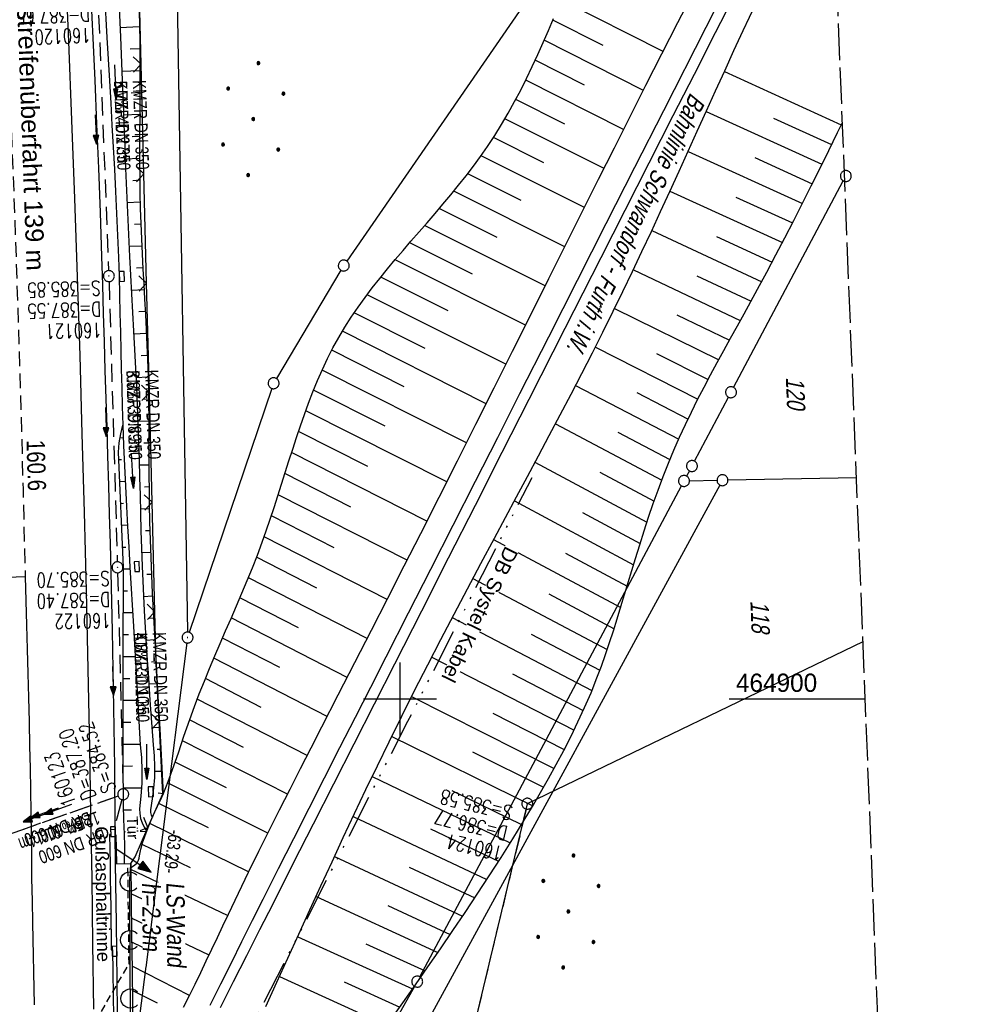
# Model space of a CAD drawing. Extents: x 511155 to 511479, y 464515 to 465450.
# Tile 25 of 41: x 511348 to 511479, y 464858 to 464993. Entities that reach past the tile are written whole.
import ezdxf

# ---------------------------------------------------------------- set-up
doc = ezdxf.new("R2010")
doc.units = 0
doc.header["$LTSCALE"] = 10
doc.header["$MEASUREMENT"] = 0
for name, pattern in [('ACAD_ISO14W100', [25.5, 12, -3, 0.5, -3, 0.5, -3, 0.5, -3]), ('AUSGEZOGEN', [0]), ('LT00', [0]), ('LT03', [0.5, 0.3, -0.2]), ('LT11', [0.3, 0.2, -0.1]), ('LT12', [0.4, 0.3, -0.1]), ('LT14', [0.6, 0.5, -0.1]), ('LT17', [0.15, 0.1, -0.05]), ('STRICHLINIE2', [0.375, 0.25, -0.125])]:
    doc.linetypes.add(name, pattern=pattern)
doc.layers.get('0').update_dxf_attribs({"linetype": 'LT00'})
for name, color, linetype in [('--EK_FBR', 1, 'LT00'), ('--EK_Halt-Pfeil', 4, 'LT00'), ('--EK_Haltung', 7, 'STRICHLINIE2'), ('--EK_Haltung-Text', 140, 'LT00'), ('--EK_Schacht-Text', 5, 'LT00'), ('--EL_DFK_AB_L', 21, 'LT00'), ('--EL_DFK_AB_P', 7, 'LT00'), ('--EL_Halt-Pfeil', 4, 'LT00'), ('--EL_Haltung', 182, 'STRICHLINIE2'), ('--EL_Haltung-Text', 182, 'LT00'), ('-ST-93-1', 250, 'LT00'), ('ABSTAND', 8, 'LT00'), ('ABWASSERLTG', 24, 'LT00'), ('DB-KABEL', 210, 'ACAD_ISO14W100'), ('DB-KABEL_TEXT', 210, 'LT00'), ('DFK_AB_L', 21, 'LT00'), ('DFK_AB_P', 7, 'LT00'), ('DFK_BES-NAME', 255, 'LT00'), ('DFK_FLUR_NR', 250, 'LT00'), ('DFK_GZPKT', 250, 'LT00'), ('DFK_KATASTER', 250, 'LT00'), ('DFK_NUTZUNG', 250, 'LT00'), ('DL', 182, 'LT12'), ('DL_PFEIL', 201, 'LT00'), ('DL_TEXT', 182, 'LT00'), ('LS-WAND_TEXT', 11, 'Continuous'), ('MITTELSTREIFEN-Ü_LINIE', 250, 'LT11'), ('MITTELSTREIFEN-Ü_TEXT', 250, 'LT03'), ('PFEIL', 140, 'AUSGEZOGEN'), ('RINNE_TEXT', 11, 'Continuous'), ('TOR_TEXT_B', 11, 'Continuous'), ('V103_AFBR_BAB', 250, 'LT00'), ('V103_BOESCH', 250, 'LT00'), ('V103_BOSCHUNG', 250, 'LT00'), ('V103_BR_KAPPE', 30, 'LT00'), ('V103_BR_WID', 30, 'LT17'), ('V103_GRABEN', 250, 'LT00'), ('V103_H_BORD', 8, 'LT00'), ('V103_KA_PRUF', 182, 'LT00'), ('V103_LAERM', 11, 'LT00'), ('V103_LD_MARK', 250, 'LT00'), ('V103_OK_GLEIS', 1, 'LT00'), ('V103_PARK_MS', 1, 'LT00'), ('V103_RASTER', 250, 'LT00'), ('V103_RINNE', 182, 'LT00'), ('V103_SINKK', 182, 'LT00'), ('V103_TOR', 10, 'LT00'), ('V103_ZAUN', 40, 'LT00')]:
    doc.layers.add(name, color=color, linetype=linetype)
doc.layers.add('-BLATT_103-RAND', color=7, linetype='LT14', plot=False)
doc.styles.add('Arial', font='ARIAL.TTF')
doc.styles.add('Beschrift', font='ARIAL.TTF')
doc.styles.add('Haltungsbeschriftung', font='ARIAL.TTF', dxfattribs={"width": 0.75})
doc.styles.add('schachtbeschriftung', font='romans.shx', dxfattribs={"width": 0.75, "height": 2})
doc.styles.get("Standard").update_dxf_attribs({"font": 'ARIAL.TTF'})

# ---------------------------------------------------------------- blocks, each defined once
blk = doc.blocks.new('SYMB7010')
at = {"color": 0, "linetype": 'ByBlock'}
for points in [[(-0.031408, 0.499213), (-0.093728, 0.49134), (-0.15457, 0.475719), (-0.212975, 0.452595), (-0.268021, 0.422333), (-0.31884, 0.385411), (-0.36463, 0.342411), (-0.40467, 0.29401), (-0.438329, 0.240973), (-0.465074, 0.184136), (-0.484486, 0.124395), (-0.496256, 0.062692), (-0.5002, 0)], [(-0.5002, 0), (-0.496256, -0.062692), (-0.484486, -0.124395), (-0.465075, -0.184136), (-0.438329, -0.240973), (-0.404671, -0.29401), (-0.36463, -0.342411), (-0.31884, -0.385411), (-0.268021, -0.422333), (-0.212975, -0.452595), (-0.154571, -0.475719), (-0.093728, -0.49134), (-0.031408, -0.499213), (0.031408, -0.499213)], [(0.5002, 0), (0.496256, 0.062692), (0.484485, 0.124395), (0.465074, 0.184136), (0.438329, 0.240973), (0.40467, 0.29401), (0.36463, 0.342411), (0.31884, 0.385411), (0.268021, 0.422333), (0.212975, 0.452595), (0.15457, 0.475719), (0.093728, 0.49134), (0.031408, 0.499213), (-0.031408, 0.499213)], [(0.031408, -0.499213), (0.093728, -0.491341), (0.15457, -0.475719), (0.212975, -0.452595), (0.268021, -0.422333), (0.31884, -0.385411), (0.36463, -0.342411), (0.404671, -0.294011), (0.438329, -0.240974), (0.465075, -0.184136), (0.484486, -0.124395), (0.496256, -0.062692), (0.500201, 0)]]:
    blk.add_lwpolyline(points, dxfattribs=at)
blk = doc.blocks.new('SYMB0003')
at = {"color": 0, "linetype": 'ByBlock'}
for p, q in [((-0.015712, 0), (0.010166, 0.012015)), ((0, -0.021257), (-0.015712, 0)), ((0.010166, 0.012015), (0, -0.021257))]:
    blk.add_line(p, q, dxfattribs=at)
for points in [[(-0.031395, 0.499013), (-0.093691, 0.491144), (-0.154509, 0.475528), (-0.21289, 0.452414), (-0.267913, 0.422164), (-0.318712, 0.385257), (-0.364484, 0.342274), (-0.404509, 0.293893), (-0.438154, 0.240877), (-0.464888, 0.184062), (-0.484292, 0.124345), (-0.496058, 0.062667), (-0.5, 0)], [(-0.5, 0), (-0.496058, -0.062667), (-0.484292, -0.124345), (-0.464888, -0.184062), (-0.438154, -0.240877), (-0.404509, -0.293893), (-0.364485, -0.342274), (-0.318712, -0.385257), (-0.267914, -0.422164), (-0.21289, -0.452414), (-0.154509, -0.475529), (-0.093691, -0.491144), (-0.031395, -0.499014), (0.031395, -0.499014)], [(0.5, 0), (0.496057, 0.062667), (0.484292, 0.124345), (0.464888, 0.184062), (0.438153, 0.240877), (0.404509, 0.293893), (0.364484, 0.342274), (0.318712, 0.385257), (0.267913, 0.422164), (0.21289, 0.452414), (0.154509, 0.475528), (0.093691, 0.491144), (0.031395, 0.499013), (-0.031395, 0.499013)], [(0.031395, -0.499014), (0.093691, -0.491144), (0.154509, -0.475529), (0.21289, -0.452414), (0.267914, -0.422164), (0.318712, -0.385257), (0.364485, -0.342274), (0.404509, -0.293893), (0.438154, -0.240877), (0.464889, -0.184062), (0.484292, -0.124345), (0.496058, -0.062667), (0.5, 0)]]:
    blk.add_lwpolyline(points, dxfattribs=at)
blk = doc.blocks.new('Ackerland7')
at = {"layer": 'DFK_NUTZUNG', "color": 0, "linetype": 'ByBlock'}
for p, q in [((-4, 3.93), (-4, 3.67)), ((-3.95, 3.63), (-3.95, 3.97)), ((-3.9, 3.99), (-3.9, 3.61)), ((-3.85, 3.6), (-3.85, 4)), ((-3.8, 3.99), (-3.8, 3.61)), ((-3.75, 3.63), (-3.75, 3.97)), ((-3.7, 3.93), (-3.7, 3.67)), ((-3.65, 3.8), (-3.65, 3.8)), ((3.7, 3.93), (3.7, 3.67)), ((3.75, 3.63), (3.75, 3.97)), ((3.8, 3.99), (3.8, 3.61)), ((3.85, 3.6), (3.85, 4)), ((3.9, 3.99), (3.9, 3.61)), ((3.95, 3.63), (3.95, 3.97)), ((4, 3.93), (4, 3.67)), ((4.05, 3.8), (4.05, 3.8)), ((-7.85, 0.13), (-7.85, -0.13)), ((-7.8, -0.17), (-7.8, 0.17)), ((-7.75, 0.19), (-7.75, -0.19)), ((-7.7, -0.2), (-7.7, 0.2)), ((-7.65, 0.19), (-7.65, -0.19)), ((-7.6, -0.17), (-7.6, 0.17)), ((-7.55, 0.13), (-7.55, -0.13)), ((-7.5, 0), (-7.5, 0)), ((-0.15, 0.13), (-0.15, -0.13)), ((-0.1, -0.17), (-0.1, 0.17)), ((-0.05, 0.19), (-0.05, -0.19)), ((0, -0.2), (0, 0.2)), ((0.05, 0.19), (0.05, -0.19)), ((0.1, -0.17), (0.1, 0.17)), ((0.15, 0.13), (0.15, -0.13)), ((0.2, 0), (0.2, 0)), ((7.55, 0.13), (7.55, -0.13)), ((7.6, -0.17), (7.6, 0.17)), ((7.65, 0.19), (7.65, -0.19)), ((7.7, -0.2), (7.7, 0.2)), ((7.75, 0.19), (7.75, -0.19)), ((7.8, -0.17), (7.8, 0.17)), ((7.85, 0.13), (7.85, -0.13)), ((7.9, 0), (7.9, 0)), ((-4, -3.67), (-4, -3.93)), ((-3.95, -3.97), (-3.95, -3.63)), ((-3.9, -3.61), (-3.9, -3.99)), ((-3.85, -4), (-3.85, -3.6)), ((-3.8, -3.61), (-3.8, -3.99)), ((-3.75, -3.97), (-3.75, -3.63)), ((-3.7, -3.67), (-3.7, -3.93)), ((-3.65, -3.8), (-3.65, -3.8)), ((3.7, -3.67), (3.7, -3.93)), ((3.75, -3.97), (3.75, -3.63)), ((3.8, -3.61), (3.8, -3.99)), ((3.85, -4), (3.85, -3.6)), ((3.9, -3.61), (3.9, -3.99)), ((3.95, -3.97), (3.95, -3.63)), ((4, -3.67), (4, -3.93)), ((4.05, -3.8), (4.05, -3.8))]:
    blk.add_line(p, q, dxfattribs=at)
for points in [[(-3.65, 3.8), (-3.67, 3.89), (-3.73, 3.96), (-3.81, 3.99), (-3.89, 3.99), (-3.97, 3.96), (-4.03, 3.89), (-4.05, 3.8), (-4.03, 3.71), (-3.97, 3.64), (-3.89, 3.6), (-3.81, 3.6), (-3.73, 3.64), (-3.67, 3.71), (-3.65, 3.8)], [(4.05, 3.8), (4.03, 3.89), (3.97, 3.96), (3.89, 3.99), (3.81, 3.99), (3.73, 3.96), (3.67, 3.89), (3.65, 3.8), (3.67, 3.71), (3.73, 3.64), (3.81, 3.61), (3.89, 3.61), (3.97, 3.64), (4.03, 3.71), (4.05, 3.8)], [(-7.5, 0), (-7.52, 0.09), (-7.58, 0.16), (-7.66, 0.19), (-7.74, 0.19), (-7.82, 0.16), (-7.88, 0.09), (-7.9, 0)], [(0.2, 0), (0.18, 0.09), (0.12, 0.16), (0.04, 0.19), (-0.04, 0.19), (-0.12, 0.16), (-0.18, 0.09), (-0.2, 0)], [(-0.2, 0), (-0.18, -0.09), (-0.12, -0.16), (-0.04, -0.19), (0.04, -0.19), (0.12, -0.16), (0.18, -0.09), (0.2, 0)], [(7.9, 0), (7.88, 0.09), (7.82, 0.16), (7.74, 0.19), (7.66, 0.19), (7.58, 0.16), (7.52, 0.09), (7.5, 0)], [(7.5, 0), (7.52, -0.09), (7.58, -0.16), (7.66, -0.19), (7.74, -0.19), (7.82, -0.16), (7.88, -0.09), (7.9, 0)], [(-7.9, 0), (-7.88, -0.09), (-7.82, -0.16), (-7.74, -0.19), (-7.66, -0.19), (-7.58, -0.16), (-7.52, -0.09), (-7.5, 0)], [(-3.65, -3.8), (-3.67, -3.71), (-3.73, -3.64), (-3.81, -3.61), (-3.89, -3.61), (-3.97, -3.64), (-4.03, -3.71), (-4.05, -3.8), (-4.03, -3.89), (-3.97, -3.96), (-3.89, -3.99), (-3.81, -3.99), (-3.73, -3.96), (-3.67, -3.89), (-3.65, -3.8)], [(4.05, -3.8), (4.03, -3.71), (3.97, -3.64), (3.89, -3.61), (3.81, -3.61), (3.73, -3.64), (3.67, -3.71), (3.65, -3.8), (3.67, -3.89), (3.73, -3.96), (3.81, -3.99), (3.89, -3.99), (3.97, -3.96), (4.03, -3.89), (4.05, -3.8)]]:
    blk.add_lwpolyline(points, dxfattribs=at)
blk = doc.blocks.new('Pfreil3')
at = {"layer": 'PFEIL'}
blk.add_hatch(color=256, dxfattribs=at).paths.add_polyline_path([(-1.55, 0.27), (-1.55, -0.27), (0, 0)])
for p, q in [((-1.55, 0), (-4.83, 0)), ((-1.55, -0.27), (-1.55, 0.27)), ((-1.55, 0.27), (0, 0)), ((0, 0), (-1.55, -0.27))]:
    blk.add_line(p, q, dxfattribs=at)
blk = doc.blocks.new('SYMB0070')
at = {"color": 0, "linetype": 'ByBlock'}
for p, q in [((-0.5, 0), (0.2, 0)), ((0.5, 0), (0.2, 0.1)), ((0.2, 0.1), (0.2, 0)), ((0.468, 0), (0.21, 0.086)), ((0.21, 0.086), (0.21, -0.086)), ((0.21, -0.086), (0.468, 0)), ((0.22, -0.072), (0.437, 0)), ((0.23, -0.058), (0.405, 0)), ((0.24, -0.045), (0.374, 0)), ((0.342, 0), (0.25, 0.031)), ((0.25, 0.031), (0.25, -0.031)), ((0.25, -0.031), (0.342, 0)), ((0.26, -0.017), (0.31, 0)), ((0.27, -0.003), (0.279, 0))]:
    blk.add_line(p, q, dxfattribs=at)
for points in [[(0.2, 0), (0.2, -0.1), (0.5, 0)], [(0.437, 0), (0.22, 0.072), (0.22, -0.072)], [(0.405, 0), (0.23, 0.058), (0.23, -0.058)], [(0.374, 0), (0.24, 0.045), (0.24, -0.045)], [(0.31, 0), (0.26, 0.017), (0.26, -0.017)], [(0.279, 0), (0.27, 0.003), (0.27, -0.003)]]:
    blk.add_lwpolyline(points, dxfattribs=at)
blk = doc.blocks.new('SYMB0011')
at = {"color": 0, "linetype": 'ByBlock'}
for p, q in [((0.5, 0), (-0.5, 0)), ((0, 0.5), (0, -0.5))]:
    blk.add_line(p, q, dxfattribs=at)
blk = doc.blocks.new('SYMB7122')
at = {"color": 0, "linetype": 'ByBlock'}
for points in [[(-0.109975, -0.002365), (-0.106745, 0.026562), (-0.096041, 0.053629), (-0.078613, 0.076941), (-0.055681, 0.094866), (-0.028851, 0.106149), (0, 0.11)], [(0, 0.11), (0.028851, 0.106149), (0.055681, 0.094866), (0.078613, 0.076941), (0.096041, 0.053629), (0.106745, 0.026562), (0.109975, -0.002365)], [(-0.075234, -0.080249), (-0.093647, -0.057708), (-0.105504, -0.031126), (-0.109975, -0.002365)], [(0.109975, -0.002365), (0.105504, -0.031126), (0.093647, -0.057708), (0.075234, -0.080249)]]:
    blk.add_lwpolyline(points, dxfattribs=at)
blk = doc.blocks.new('SYMB0024')
at = {"color": 0, "linetype": 'ByBlock'}
for p, q in [((-0.5, 0.5), (0, 0)), ((0, 0), (0.5, 0.5))]:
    blk.add_line(p, q, dxfattribs=at)
blk = doc.blocks.new('SYMB0652')
at = {"color": 0, "linetype": 'ByBlock'}
blk.add_lwpolyline([(-0.15, -0.075), (0.15, -0.075), (0.15, 0.075), (-0.15, 0.075), (-0.15, -0.075)], dxfattribs=at)

msp = doc.modelspace()

# ---------------------------------------------------------------- linework, layer by layer
at = {"layer": '--EK_FBR'}
for points in [[(511357.75, 464994.31), (511357.97, 464989.56), (511358.18, 464984.8), (511358.44, 464978.76), (511358.68, 464972.72), (511358.91, 464966.67), (511359.12, 464960.63), (511359.24, 464956.73), (511359.36, 464952.83), (511359.48, 464948.93), (511359.59, 464945.03), (511359.7, 464941.13), (511359.82, 464937.24), (511359.93, 464933.26), (511360.05, 464929.28), (511360.17, 464925.3), (511360.28, 464921.31), (511360.39, 464917.33), (511360.58, 464909.38), (511360.73, 464901.42), (511360.84, 464893.47), (511360.88, 464890.63), (511360.9, 464887.8), (511360.93, 464884.97), (511360.96, 464882.14)], [(511344.74, 464916.55), (511346.11, 464916.66), (511347.44, 464916.75), (511348.67, 464916.78)], [(511348.67, 464916.78), (511348.76, 464913.46), (511348.85, 464910.15), (511348.95, 464906.84), (511349.03, 464903.52), (511349.12, 464900.21), (511349.2, 464896.9), (511349.27, 464893.58), (511349.32, 464890.56), (511349.37, 464887.53), (511349.41, 464884.5), (511349.46, 464881.48), (511349.5, 464878.45), (511349.54, 464875.43), (511349.6, 464872.4), (511349.65, 464869.38), (511349.7, 464867.13), (511349.75, 464864.88), (511349.8, 464862.63), (511349.84, 464860.38), (511349.88, 464858.13)]]:
    msp.add_lwpolyline(points, dxfattribs=at)
at = {"layer": '--EK_Haltung'}
for p, q in [((511358.57, 464997.42), (511360.09, 464958.69)), ((511360.14, 464957.19), (511361.28, 464918.81)), ((511361.32, 464917.31), (511362.07, 464887.72)), ((511361.38, 464886.72), (511333.42, 464876.91)), ((511361.89, 464886.25), (511360.88, 464882.52)), ((511417.27, 464884.95), (511372.54, 464697.95))]:
    msp.add_line(p, q, dxfattribs=at)
at = {"layer": '--EL_DFK_AB_L'}
msp.add_line((511367.59, 465110.94), (511370.89, 464909.19), dxfattribs=at)
at = {"layer": '--EL_Haltung'}
for p, q in [((511358.57, 464997.42), (511360.09, 464958.69)), ((511360.14, 464957.19), (511361.28, 464918.81)), ((511361.32, 464917.31), (511362.07, 464887.72)), ((511361.38, 464886.72), (511333.42, 464876.91)), ((511361.89, 464886.25), (511360.88, 464882.52)), ((511417.27, 464884.95), (511372.54, 464697.95))]:
    msp.add_line(p, q, dxfattribs=at)
at = {"layer": '-BLATT_103-RAND'}
msp.add_lwpolyline([(511155.19, 465438.82), (511191.77, 464514.55), (511478.54, 464525.89), (511441.97, 465450.17), (511155.19, 465438.82)], dxfattribs=at)
at = {"layer": 'ABWASSERLTG'}
msp.add_lwpolyline([(511463.43, 464907.86), (511417.44, 464885.68), (511372.37, 464697.22), (511317.89, 464685.92)], dxfattribs=at)
at = {"layer": 'DB-KABEL', "ltscale": 0.05, "flags": 128}
msp.add_lwpolyline([(511215.44, 464627.29), (511237.71, 464647.58), (511246.63, 464656.2), (511261.7, 464672.62), (511279.43, 464692.2), (511296.83, 464715.93, 5.381037), (511297.85, 464717.3), (511314.26, 464738.98), (511310.88, 464740.7), (511312.3, 464742.97), (511314.26, 464745.55), (511317.52, 464743.65), (511326.02, 464759.04), (511336.17, 464775.94), (511343.93, 464788.93), (511364.63, 464825.71), (511380.17, 464856.09), (511401.08, 464896.97), (511418.1, 464930.38)], format="xyb", dxfattribs=at)
at = {"layer": 'DFK_AB_L'}
for p, q in [((511367.59, 465110.94), (511370.89, 464909.19)), ((511370.81, 464907.7), (511363.04, 464846.39))]:
    msp.add_line(p, q, dxfattribs=at)
at = {"layer": 'DFK_KATASTER'}
for p, q in [((511422.06, 465002.52), (511392.73, 464960.01)), ((511445.7, 464942.7), (511460.73, 464970.99)), ((511391.92, 464958.75), (511383.07, 464943.91)), ((511382.45, 464942.56), (511371.14, 464909.15)), ((511440.35, 464932.59), (511445, 464941.38)), ((511439.65, 464931.27), (511439.26, 464930.55)), ((511462.54, 464930.33), (511444.93, 464930)), ((511402.71, 464861.97), (511438.56, 464929.23)), ((511443.82, 464929.33), (511404.13, 464856.54)), ((511439.66, 464929.9), (511443.43, 464929.98)), ((511401.99, 464860.66), (511377.41, 464817.1))]:
    msp.add_line(p, q, dxfattribs=at)
at = {"layer": 'DL'}
for p, q in [((511361.38, 464886.72), (511333.42, 464876.91)), ((511361.89, 464886.25), (511360.88, 464882.52))]:
    msp.add_line(p, q, dxfattribs=at)
at = {"layer": 'MITTELSTREIFEN-Ü_LINIE', "flags": 128}
msp.add_lwpolyline([(511342.93, 465055.49), (511343.22, 465049.81), (511343.52, 465044.14), (511343.82, 465038.46), (511344.12, 465032.79), (511344.34, 465028.77), (511344.56, 465024.75), (511344.78, 465020.73), (511345, 465016.71), (511345.21, 465012.69), (511345.42, 465008.67), (511345.65, 465003.85), (511345.88, 464999.03), (511346.09, 464994.21), (511346.29, 464989.38), (511346.49, 464984.56), (511346.73, 464978.58), (511346.97, 464972.6), (511347.19, 464966.61), (511347.4, 464960.63), (511347.8, 464948.67), (511348.15, 464936.71), (511348.25, 464932.72), (511348.36, 464928.73), (511348.46, 464924.75), (511348.56, 464920.76), (511348.67, 464916.78)], dxfattribs=at)
at = {"layer": 'V103_AFBR_BAB'}
for points in [[(511357.75, 464994.31), (511357.97, 464989.56), (511358.18, 464984.8), (511358.44, 464978.76), (511358.68, 464972.72), (511358.91, 464966.67), (511359.12, 464960.63), (511359.24, 464956.73), (511359.36, 464952.83), (511359.48, 464948.93), (511359.59, 464945.03), (511359.7, 464941.13), (511359.82, 464937.24), (511359.93, 464933.26), (511360.05, 464929.28), (511360.17, 464925.3), (511360.28, 464921.31), (511360.39, 464917.33), (511360.58, 464909.38), (511360.73, 464901.42), (511360.84, 464893.47), (511360.88, 464890.63), (511360.9, 464887.8), (511360.93, 464884.97), (511360.96, 464882.14)], [(511348.67, 464916.78), (511348.76, 464913.46), (511348.85, 464910.15), (511348.95, 464906.84), (511349.03, 464903.52), (511349.12, 464900.21), (511349.2, 464896.9), (511349.27, 464893.58), (511349.32, 464890.56), (511349.37, 464887.53), (511349.41, 464884.5), (511349.46, 464881.48), (511349.5, 464878.45), (511349.54, 464875.43), (511349.6, 464872.4), (511349.65, 464869.38), (511349.7, 464867.13), (511349.75, 464864.88), (511349.8, 464862.63), (511349.84, 464860.38), (511349.88, 464858.13)]]:
    msp.add_lwpolyline(points, dxfattribs=at)
at = {"layer": 'V103_BOESCH'}
for points in [[(511370.36, 464857.81), (511371.15, 464859.39), (511371.94, 464860.98), (511372.71, 464862.57), (511373.47, 464864.17), (511374.22, 464865.77), (511374.98, 464867.37), (511375.73, 464868.97), (511376.49, 464870.57), (511377.86, 464873.44), (511379.25, 464876.3), (511380.65, 464879.16), (511382.07, 464882.01), (511383.5, 464884.85), (511384.94, 464887.69), (511386.38, 464890.52), (511387.83, 464893.35), (511389.28, 464896.19), (511391.55, 464900.6), (511393.81, 464905.02), (511396.08, 464909.44), (511398.34, 464913.85), (511400.59, 464918.28), (511402.84, 464922.7), (511405.37, 464927.68), (511407.89, 464932.66), (511410.4, 464937.65), (511412.9, 464942.64), (511415.41, 464947.64), (511417.91, 464952.63), (511420.41, 464957.62), (511422.91, 464962.62), (511425.06, 464966.91), (511427.21, 464971.21), (511429.37, 464975.51), (511431.53, 464979.8), (511433.7, 464984.09), (511435.88, 464988.37), (511438.06, 464992.66), (511440.25, 464996.93)], [(511381.62, 464857.92), (511383.13, 464861.22), (511384.64, 464864.53), (511386.15, 464867.83), (511387.67, 464871.14), (511389.18, 464874.44), (511390.71, 464877.74), (511392.24, 464881.04), (511393.78, 464884.33), (511395.34, 464887.61), (511396.92, 464890.89), (511398.51, 464894.16), (511400.25, 464897.68), (511402.01, 464901.19), (511403.8, 464904.68), (511405.6, 464908.18), (511407.41, 464911.66), (511409.24, 464915.13), (511411.08, 464918.6), (511412.93, 464922.07), (511414.44, 464924.88), (511415.94, 464927.69), (511417.45, 464930.5), (511418.96, 464933.31), (511420.46, 464936.12), (511421.95, 464938.94), (511423.43, 464941.76), (511424.9, 464944.59), (511426.36, 464947.42), (511427.8, 464950.27), (511429.22, 464953.12), (511430.55, 464955.84), (511431.86, 464958.57), (511433.15, 464961.3), (511434.44, 464964.04), (511435.71, 464966.79), (511436.97, 464969.54), (511438.23, 464972.3), (511439.48, 464975.06), (511440.73, 464977.81), (511441.98, 464980.57), (511443.23, 464983.33), (511444.49, 464986.08), (511445.75, 464988.84), (511447.03, 464991.58), (511448.74, 464995.24)], [(511364.27, 464994.27), (511364.31, 464992.17), (511364.35, 464990.07), (511364.36, 464987.99), (511364.37, 464985.92), (511364.36, 464983.84), (511364.35, 464981.76), (511364.34, 464979.68), (511364.33, 464977.6), (511364.33, 464975.52), (511364.33, 464973.44), (511364.35, 464971.37), (511364.38, 464969.29), (511364.43, 464967.21), (511364.49, 464965.14), (511364.58, 464963.06), (511364.68, 464960.99), (511364.79, 464958.91), (511364.9, 464956.84), (511365.02, 464954.77), (511365.13, 464952.69), (511365.24, 464950.62), (511365.34, 464948.54), (511365.43, 464946.47), (511365.49, 464944.39), (511365.54, 464942.43), (511365.56, 464940.46), (511365.58, 464938.5), (511365.59, 464936.53), (511365.59, 464934.56), (511365.6, 464932.6), (511365.6, 464930.63), (511365.62, 464928.67), (511365.64, 464926.7), (511365.7, 464924.27), (511365.77, 464921.83), (511365.86, 464919.4), (511365.96, 464916.96), (511366.07, 464914.53), (511366.2, 464912.09), (511366.33, 464909.66), (511366.46, 464907.23), (511366.6, 464904.79), (511366.84, 464900.35), (511367.08, 464895.9), (511367.31, 464891.45), (511367.54, 464887.01)], [(511363.11, 464876.96), (511363.48, 464877.17), (511363.7, 464877.31), (511363.9, 464877.48), (511364.06, 464877.67), (511364.18, 464877.93), (511364.25, 464878.22), (511364.31, 464878.52), (511364.5, 464879.44), (511364.75, 464880.33), (511365.03, 464881.21), (511365.35, 464882.06), (511365.69, 464882.9), (511366.05, 464883.73), (511366.42, 464884.55), (511366.8, 464885.36), (511367.18, 464886.18), (511367.54, 464887.01), (511368, 464888.11), (511368.44, 464889.23), (511368.86, 464890.36), (511369.26, 464891.5), (511369.65, 464892.64), (511370.03, 464893.79), (511370.41, 464894.94), (511370.8, 464896.08), (511371.2, 464897.23), (511371.84, 464898.99), (511372.51, 464900.73), (511373.2, 464902.47), (511373.91, 464904.2), (511374.64, 464905.92), (511375.38, 464907.64), (511376.12, 464909.35), (511376.87, 464911.07), (511377.61, 464912.78), (511378.35, 464914.5), (511379.07, 464916.23), (511379.78, 464917.97), (511380.46, 464919.72), (511381.12, 464921.48), (511381.68, 464923.05), (511382.23, 464924.64), (511382.75, 464926.24), (511383.27, 464927.84), (511383.78, 464929.44), (511384.28, 464931.05), (511384.79, 464932.65), (511385.3, 464934.25), (511385.82, 464935.84), (511386.36, 464937.43), (511386.91, 464939), (511387.48, 464940.56), (511388.08, 464942.11), (511388.71, 464943.64), (511389.38, 464945.15), (511390.08, 464946.64), (511390.82, 464948.1), (511391.61, 464949.54), (511392.45, 464950.94), (511393.33, 464952.32), (511394.26, 464953.68), (511395.22, 464955.01), (511396.21, 464956.33), (511397.23, 464957.63), (511398.28, 464958.92), (511399.34, 464960.2), (511400.42, 464961.47), (511401.51, 464962.74), (511402.61, 464964), (511403.71, 464965.26), (511404.8, 464966.53), (511405.89, 464967.8), (511406.96, 464969.08), (511408.02, 464970.38), (511409.06, 464971.68), (511410.07, 464973), (511411.05, 464974.34), (511412, 464975.7), (511412.99, 464977.2), (511413.93, 464978.72), (511414.83, 464980.27), (511415.7, 464981.84), (511416.54, 464983.43), (511417.34, 464985.03), (511418.12, 464986.65), (511418.88, 464988.28), (511419.62, 464989.92), (511420.34, 464991.57), (511421.05, 464993.23)], [(511398.67, 464855.98), (511400.39, 464858.43), (511402.11, 464860.89), (511403.83, 464863.35), (511405.53, 464865.82), (511407.23, 464868.3), (511408.91, 464870.79), (511410.57, 464873.29), (511412.22, 464875.8), (511413.85, 464878.33), (511415.45, 464880.87), (511417.02, 464883.44), (511418.15, 464885.32), (511419.26, 464887.21), (511420.35, 464889.12), (511421.4, 464891.04), (511422.43, 464892.97), (511423.43, 464894.92), (511424.38, 464896.89), (511425.3, 464898.87), (511426.17, 464900.88), (511426.98, 464902.9), (511427.59, 464904.51), (511428.17, 464906.12), (511428.72, 464907.75), (511429.25, 464909.38), (511429.77, 464911.02), (511430.27, 464912.67), (511430.77, 464914.32), (511431.27, 464915.97), (511431.76, 464917.62), (511432.26, 464919.27), (511432.84, 464921.15), (511433.44, 464923.04), (511434.06, 464924.91), (511434.7, 464926.78), (511435.36, 464928.63), (511436.05, 464930.48), (511436.78, 464932.31), (511437.53, 464934.12), (511438.3, 464935.87), (511439.1, 464937.6), (511439.93, 464939.32), (511440.78, 464941.02), (511441.66, 464942.72), (511442.55, 464944.41), (511443.45, 464946.09), (511444.37, 464947.77), (511445.29, 464949.44), (511446.22, 464951.12), (511447.15, 464952.79), (511448.08, 464954.46), (511448.99, 464956.14), (511450.26, 464958.48), (511451.5, 464960.84), (511452.73, 464963.19), (511453.94, 464965.56), (511455.15, 464967.93), (511456.34, 464970.31), (511457.54, 464972.73), (511458.74, 464975.16), (511459.93, 464977.59), (511460.61, 464978.99)], [(511362.24, 464877.49), (511362.27, 464878.27), (511362.29, 464879.05), (511362.3, 464879.83), (511362.29, 464880.4), (511362.27, 464880.96), (511362.25, 464881.53), (511362.19, 464883.51), (511362.14, 464885.49), (511362.11, 464887.47), (511362.09, 464889.45), (511362.08, 464891.43), (511362.07, 464893.41), (511362.06, 464897.51), (511362.07, 464901.62), (511362.08, 464905.72), (511362.1, 464909.83), (511362.12, 464913.93), (511362.14, 464918.03), (511361.44, 464933.84), (511361.54, 464935.09), (511361.74, 464936.32), (511362.04, 464937.53)]]:
    msp.add_lwpolyline(points, dxfattribs=at)
at = {"layer": 'V103_BOSCHUNG'}
for p, q in [((511436.05, 464988.72), (511422.12, 464995.79)), ((511427.83, 464989.53), (511420.95, 464993)), ((511361.64, 464992), (511364.32, 464992.13)), ((511433.34, 464983.38), (511419.76, 464990.25)), ((511363.06, 464989.07), (511364.35, 464989.12)), ((511425.26, 464984.1), (511418.53, 464987.51)), ((511361.9, 464986.01), (511364.37, 464986.12)), ((511444.44, 464985.97), (511460.44, 464978.64)), ((511430.64, 464978.02), (511417.23, 464984.8)), ((511363.19, 464983.06), (511364.36, 464983.12)), ((511422.57, 464978.74), (511415.85, 464982.12)), ((511441.94, 464980.47), (511457.81, 464973.28)), ((511362.14, 464980.01), (511364.34, 464980.11)), ((511427.95, 464972.68), (511414.38, 464979.49)), ((511451.16, 464979.59), (511459.13, 464975.97)), ((511363.29, 464977.06), (511364.33, 464977.11)), ((511419.71, 464973.46), (511412.8, 464976.91)), ((511439.46, 464975.01), (511455.13, 464967.91)), ((511362.37, 464974.02), (511364.33, 464974.11)), ((511425.27, 464967.33), (511411.1, 464974.41)), ((511448.59, 464974.17), (511456.48, 464970.6)), ((511363.42, 464971.06), (511364.35, 464971.11)), ((511416.6, 464968.31), (511409.28, 464971.96)), ((511422.58, 464961.97), (511407.36, 464969.57)), ((511436.98, 464969.57), (511452.39, 464962.54)), ((511362.62, 464968.02), (511364.4, 464968.1)), ((511446, 464968.75), (511453.77, 464965.22)), ((511413.31, 464963.25), (511405.38, 464967.21)), ((511363.62, 464965.07), (511364.49, 464965.11)), ((511419.9, 464956.6), (511403.36, 464964.86)), ((511434.5, 464964.17), (511449.55, 464957.18)), ((511443.36, 464963.36), (511450.98, 464959.85)), ((511362.89, 464962.03), (511364.62, 464962.11)), ((511409.94, 464958.22), (511401.33, 464962.52)), ((511417.21, 464951.24), (511399.32, 464960.17)), ((511363.91, 464959.07), (511364.78, 464959.11)), ((511431.98, 464958.81), (511446.62, 464951.84)), ((511406.62, 464953.17), (511397.36, 464957.79)), ((511440.67, 464958), (511448.1, 464954.5)), ((511363.19, 464956.03), (511364.94, 464956.12)), ((511414.52, 464945.86), (511395.5, 464955.39)), ((511429.4, 464953.5), (511443.67, 464946.49)), ((511364.23, 464953.08), (511365.11, 464953.13)), ((511403.45, 464948.05), (511393.74, 464952.93)), ((511437.92, 464952.66), (511445.15, 464949.17)), ((511363.52, 464950.04), (511365.27, 464950.13)), ((511411.81, 464940.47), (511392.12, 464950.4)), ((511426.77, 464948.22), (511440.82, 464941.09)), ((511364.54, 464947.09), (511365.4, 464947.13)), ((511400.56, 464942.79), (511390.65, 464947.78)), ((511435.16, 464947.33), (511442.23, 464943.8)), ((511363.83, 464944.05), (511365.5, 464944.13)), ((511409.12, 464935.11), (511389.35, 464945.08)), ((511424.06, 464942.96), (511438.19, 464935.61)), ((511364.76, 464941.09), (511365.56, 464941.13)), ((511397.97, 464937.37), (511388.17, 464942.31)), ((511432.44, 464941.98), (511439.47, 464938.37)), ((511406.42, 464929.76), (511387.09, 464939.5)), ((511364.09, 464938.06), (511365.58, 464938.12)), ((511421.29, 464937.7), (511435.87, 464929.99)), ((511361.65, 464935.84), (511362.1, 464935.77)), ((511395.58, 464931.86), (511386.1, 464936.65)), ((511429.83, 464936.57), (511436.99, 464932.82)), ((511364.89, 464935.1), (511365.59, 464935.12)), ((511403.7, 464924.38), (511385.15, 464933.78)), ((511361.48, 464932.84), (511361.85, 464932.83)), ((511364.28, 464932.08), (511365.6, 464932.11)), ((511418.49, 464932.44), (511433.83, 464924.24)), ((511393.28, 464926.29), (511384.24, 464930.9)), ((511427.36, 464931.1), (511434.82, 464927.14)), ((511361.62, 464929.82), (511362.36, 464929.85)), ((511364.99, 464929.1), (511365.62, 464929.11)), ((511400.97, 464919.02), (511383.32, 464928)), ((511361.75, 464926.82), (511362.13, 464926.84)), ((511415.67, 464927.17), (511431.99, 464918.39)), ((511364.43, 464926.08), (511365.66, 464926.11)), ((511391, 464920.73), (511382.38, 464925.11)), ((511424.99, 464925.56), (511432.89, 464921.32)), ((511361.88, 464923.82), (511362.68, 464923.86)), ((511365.12, 464923.1), (511365.73, 464923.11)), ((511398.24, 464913.67), (511381.4, 464922.25)), ((511362.02, 464920.83), (511362.43, 464920.84)), ((511412.82, 464921.86), (511430.24, 464912.55)), ((511364.61, 464920.08), (511365.83, 464920.12)), ((511422.68, 464919.99), (511431.12, 464915.46)), ((511388.61, 464915.21), (511380.35, 464919.43)), ((511362.14, 464917.84), (511363.02, 464917.86)), ((511365.34, 464917.1), (511365.95, 464917.13)), ((511395.5, 464908.31), (511379.24, 464916.64)), ((511409.98, 464916.53), (511428.39, 464906.78)), ((511362.12, 464914.85), (511362.66, 464914.85)), ((511364.87, 464914.07), (511366.09, 464914.14)), ((511420.37, 464914.42), (511429.34, 464909.65)), ((511386.1, 464909.75), (511378.08, 464913.88)), ((511362.11, 464911.85), (511363.37, 464911.85)), ((511365.64, 464911.11), (511366.25, 464911.15)), ((511392.76, 464902.96), (511376.89, 464911.12)), ((511407.16, 464911.17), (511426.28, 464901.17)), ((511362.09, 464908.85), (511362.82, 464908.85)), ((511417.97, 464908.9), (511427.38, 464903.95)), ((511365.2, 464908.07), (511366.41, 464908.15)), ((511383.54, 464904.32), (511375.69, 464908.36)), ((511362.08, 464905.85), (511363.72, 464905.85)), ((511365.98, 464905.12), (511366.58, 464905.16)), ((511390.02, 464897.62), (511374.5, 464905.6)), ((511404.36, 464905.77), (511423.84, 464895.76)), ((511415.43, 464903.46), (511425.1, 464898.44)), ((511362.07, 464902.85), (511362.98, 464902.85)), ((511365.59, 464902.09), (511366.74, 464902.16)), ((511381, 464898.88), (511373.34, 464902.82)), ((511362.06, 464899.85), (511364.06, 464899.85)), ((511387.29, 464892.29), (511372.23, 464900.01)), ((511401.59, 464900.36), (511421.12, 464890.51)), ((511366.35, 464899.13), (511366.9, 464899.17)), ((511412.74, 464898.09), (511422.51, 464893.12)), ((511362.06, 464896.85), (511363.15, 464896.85)), ((511378.55, 464893.4), (511371.17, 464897.16)), ((511366.01, 464896.1), (511367.06, 464896.17)), ((511362.07, 464893.85), (511364.41, 464893.85)), ((511384.58, 464886.98), (511370.19, 464894.27)), ((511398.87, 464894.89), (511418.19, 464885.39)), ((511366.73, 464893.14), (511367.22, 464893.16)), ((511409.95, 464892.78), (511419.68, 464887.94)), ((511376.22, 464887.85), (511369.21, 464891.38)), ((511362.08, 464890.84), (511363.36, 464890.85)), ((511366.38, 464890.16), (511367.38, 464890.15)), ((511381.9, 464881.66), (511368.16, 464888.52)), ((511396.2, 464889.41), (511415.1, 464880.32)), ((511362.11, 464887.84), (511364.6, 464887.87)), ((511366.86, 464887.15), (511367.54, 464887.08)), ((511407.1, 464887.5), (511416.67, 464882.85)), ((511362.16, 464884.82), (511363.24, 464884.85)), ((511373.77, 464882.36), (511366.97, 464885.73)), ((511393.59, 464883.92), (511411.89, 464875.3)), ((511362.24, 464881.81), (511365.27, 464881.91)), ((511379.27, 464876.34), (511365.72, 464882.96)), ((511404.2, 464882.24), (511413.51, 464877.8)), ((511371.32, 464876.88), (511364.68, 464880.09)), ((511391.03, 464878.43), (511408.57, 464870.29)), ((511376.38, 464870.36), (511363.12, 464876.65)), ((511401.27, 464876.98), (511410.24, 464872.79)), ((511369.85, 464870.17), (511363.16, 464873.32)), ((511388.5, 464872.95), (511405.17, 464865.29)), ((511398.32, 464871.74), (511406.88, 464867.78)), ((511373.84, 464864.95), (511363.2, 464870)), ((511385.99, 464867.47), (511401.71, 464860.31)), ((511368.94, 464863.98), (511363.25, 464866.71)), ((511395.34, 464866.51), (511403.44, 464862.8)), ((511371.16, 464859.41), (511363.29, 464863.41)), ((511383.49, 464862.01), (511398.2, 464855.31)), ((511392.35, 464861.28), (511399.96, 464857.81)), ((511366.8, 464858.34), (511363.32, 464860.08))]:
    msp.add_line(p, q, dxfattribs=at)
at = {"layer": 'V103_BR_KAPPE'}
msp.add_lwpolyline([(511361.37, 464785.97), (511361.43, 464791.21), (511361.49, 464813.93), (511361.43, 464837.68), (511361.34, 464853.29), (511361.16, 464869.36), (511361.05, 464877.46), (511363.11, 464877.47), (511363.17, 464872.64), (511363.23, 464867.8), (511363.29, 464862.97), (511363.35, 464858.14), (511363.39, 464853.3), (511363.46, 464845.43), (511363.5, 464837.56), (511363.53, 464829.68), (511363.54, 464821.81), (511363.54, 464813.94), (511363.53, 464808.35), (511363.51, 464802.76), (511363.49, 464797.18), (511363.46, 464791.59), (511363.44, 464786)], close=True, dxfattribs=at)
at = {"layer": 'V103_BR_WID'}
msp.add_lwpolyline([(511332.76, 464823.48), (511332.8, 464811.8), (511362.89, 464863.76), (511362.73, 464876.82)], dxfattribs=at)
at = {"layer": 'V103_GRABEN'}
for points in [[(511359.51, 464996.61), (511359.85, 464990.64), (511360.19, 464984.67), (511360.37, 464981.65), (511360.54, 464978.62), (511360.72, 464975.6), (511360.88, 464972.58), (511361.04, 464969.55), (511361.18, 464966.52), (511361.31, 464963.5), (511361.43, 464960.47), (511361.51, 464957.92), (511361.58, 464955.37), (511361.64, 464952.82), (511361.7, 464950.27), (511361.76, 464947.73), (511361.82, 464945.18), (511361.88, 464942.63), (511361.95, 464940.08), (511362.04, 464937.53), (511362.14, 464934.75), (511362.26, 464931.97), (511362.4, 464929.19), (511362.54, 464926.41), (511362.69, 464923.63), (511362.85, 464920.85), (511363.01, 464918.08), (511363.48, 464909.97), (511363.95, 464901.86), (511364.42, 464893.75), (511364.58, 464892), (511364.65, 464890.24), (511364.63, 464888.48), (511364.52, 464886.72), (511364.31, 464884.97), (511364.35, 464884.32), (511364.47, 464883.67), (511364.66, 464883.05), (511364.94, 464882.46), (511365.28, 464881.9)], [(511361.43, 464996.73), (511361.7, 464990.73), (511361.95, 464984.74), (511362.07, 464981.72), (511362.19, 464978.71), (511362.31, 464975.69), (511362.42, 464972.68), (511362.55, 464969.66), (511362.67, 464966.65), (511362.81, 464963.64), (511362.95, 464960.62), (511363.08, 464958.07), (511363.22, 464955.52), (511363.36, 464952.97), (511363.5, 464950.42), (511363.63, 464947.87), (511363.76, 464945.31), (511363.89, 464942.76), (511364, 464940.21), (511364.1, 464937.66), (511364.18, 464935.22), (511364.26, 464932.79), (511364.32, 464930.36), (511364.39, 464927.93), (511364.45, 464925.49), (511364.52, 464923.06), (511364.59, 464920.63), (511364.68, 464918.2), (511364.82, 464915.14), (511364.97, 464912.08), (511365.14, 464909.02), (511365.33, 464905.97), (511365.53, 464902.91), (511365.74, 464899.85), (511365.96, 464896.8), (511366.18, 464893.74), (511366.32, 464892.26), (511366.38, 464890.78), (511366.35, 464889.29), (511366.25, 464887.8), (511366.07, 464886.33), (511365.81, 464884.86), (511365.82, 464884.48), (511365.91, 464884.11), (511366.09, 464883.77)]]:
    msp.add_lwpolyline(points, dxfattribs=at)
at = {"layer": 'V103_H_BORD'}
msp.add_lwpolyline([(511360.92, 464881.41), (511361.08, 464881.4), (511361.16, 464877.5)], dxfattribs=at)
at = {"layer": 'V103_LAERM'}
msp.add_line((511362.98, 464875.01), (511362.97, 464875.64), dxfattribs=at)
for points in [[(511363.03, 464867.01), (511363.01, 464869.56), (511362.98, 464875.01)], [(511363.09, 464859.01), (511363.06, 464861.55), (511363.03, 464867.01)], [(511363.17, 464851.01), (511363.17, 464851.53), (511363.09, 464859.01)]]:
    msp.add_lwpolyline(points, dxfattribs=at)
at = {"layer": 'V103_LD_MARK'}
msp.add_lwpolyline([(511358.06, 464857.55), (511357.94, 464866.5), (511357.81, 464875.45), (511357.66, 464884.4), (511357.5, 464893.36), (511357.28, 464904.1), (511357.04, 464914.85), (511356.77, 464925.6), (511356.48, 464936.34), (511356.17, 464947.09), (511355.83, 464957.83), (511355.46, 464968.58), (511355.06, 464979.32), (511354.64, 464990.06), (511354.19, 465000.8)], dxfattribs=at)
at = {"layer": 'V103_OK_GLEIS'}
for points in [[(511447.69, 465003.39), (511441.89, 464991.99), (511436.09, 464980.59), (511432.15, 464972.84), (511428.21, 464965.08), (511424.27, 464957.33), (511420.33, 464949.58), (511416.39, 464941.82), (511413.34, 464935.81), (511410.29, 464929.8), (511407.23, 464923.78), (511404.18, 464917.77), (511401.12, 464911.76), (511398.06, 464905.75), (511395.95, 464901.61), (511393.84, 464897.47), (511391.73, 464893.32), (511389.62, 464889.18), (511387.51, 464885.03), (511385.4, 464880.89), (511383.31, 464876.74), (511381.22, 464872.58), (511379.76, 464869.68), (511378.31, 464866.77), (511376.86, 464863.86), (511375.4, 464860.96), (511373.94, 464858.06)], [(511375.41, 464857.76), (511377.21, 464861.32), (511379.01, 464864.87), (511380.81, 464868.43), (511382.61, 464871.99), (511385.38, 464877.47), (511388.16, 464882.94), (511390.94, 464888.42), (511393.73, 464893.89), (511396.51, 464899.37), (511399.29, 464904.84), (511402.98, 464912.09), (511406.66, 464919.34), (511410.34, 464926.59), (511414.02, 464933.84), (511417.7, 464941.09), (511422.63, 464950.8), (511427.56, 464960.51), (511432.5, 464970.22), (511437.44, 464979.92), (511440.34, 464985.62), (511443.24, 464991.32), (511446.15, 464997.02)]]:
    msp.add_lwpolyline(points, dxfattribs=at)
at = {"layer": 'V103_PARK_MS'}
msp.add_lwpolyline([(511344.74, 464916.55), (511346.11, 464916.66), (511347.44, 464916.75), (511348.67, 464916.78)], dxfattribs=at)
at = {"layer": 'V103_RASTER'}
for p, q in [((511400, 464905), (511400, 464895)), ((511405, 464900), (511395, 464900)), ((511463.74, 464900), (511445.1, 464900))]:
    msp.add_line(p, q, dxfattribs=at)
at = {"layer": 'V103_RINNE'}
for points in [[(511360.96, 464882.14), (511360.36, 464882.12), (511360.37, 464881.53), (511360.22, 464881.48), (511360.26, 464879.46), (511360.29, 464877.43), (511360.32, 464875.44), (511360.34, 464873.45), (511360.37, 464871.46), (511360.39, 464869.47), (511360.42, 464867.57), (511360.45, 464865.68), (511360.61, 464865.68), (511360.66, 464862.59), (511360.71, 464859.49), (511360.76, 464856.4)], [(511360.96, 464882.14), (511360.92, 464881.41), (511361, 464877.47)], [(511361, 464877.47), (511361.1, 464869.37), (511361.29, 464853.3), (511361.38, 464837.68), (511361.43, 464813.94), (511361.37, 464791.21), (511361.32, 464785.98)]]:
    msp.add_lwpolyline(points, dxfattribs=at)
at = {"layer": 'V103_ZAUN'}
for p, q in [((511364.54, 464986.95), (511364.16, 465001.94)), ((511364.92, 464971.95), (511364.54, 464986.95)), ((511365.29, 464956.96), (511364.92, 464971.95)), ((511365.67, 464941.96), (511365.29, 464956.96)), ((511366.05, 464926.97), (511365.67, 464941.96)), ((511366.43, 464911.97), (511366.05, 464926.97))]:
    msp.add_line(p, q, dxfattribs=at)
for points in [[(511367, 464896.98), (511366.61, 464904.84), (511366.43, 464911.97)], [(511365.47, 464882.42), (511367.5, 464887.05), (511367, 464896.98)], [(511363.02, 464875.46), (511363.14, 464877.5), (511363.72, 464878.41), (511365.47, 464882.42)]]:
    msp.add_lwpolyline(points, dxfattribs=at)

# ---------------------------------------------------------------- block references
at = {"layer": '--EK_Halt-Pfeil', "yscale": 4, "zscale": 4}
for p, xscale, rotation in [((511358.33, 464978.02), 3.999999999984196, 272.239659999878), ((511359.71, 464937.97), 4.000000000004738, 271.7010700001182), ((511360.69, 464902.49), 3.999999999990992, 271.4526800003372), ((511350.28, 464883.86), 4.000000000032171, 199.3453400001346)]:
    msp.add_blockref('SYMB0070', p, dxfattribs=dict(at, xscale=xscale, rotation=rotation))
at = {"layer": '--EL_DFK_AB_P', "xscale": 1.500000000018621, "yscale": 1.5, "zscale": 1.5, "rotation": 264.7377099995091}
msp.add_blockref('SYMB0003', (511370.9, 464908.44), dxfattribs=at)
at = {"layer": '--EL_Halt-Pfeil', "yscale": 4, "zscale": 4}
for p, xscale, rotation in [((511358.33, 464978.02), 3.999999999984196, 272.239659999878), ((511359.71, 464937.97), 4.000000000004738, 271.7010700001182), ((511360.69, 464902.49), 3.999999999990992, 271.4526800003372), ((511351.31, 464884.43), 4.000000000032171, 199.3453400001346)]:
    msp.add_blockref('SYMB0070', p, dxfattribs=dict(at, xscale=xscale, rotation=rotation))
at = {"layer": 'DFK_AB_P', "xscale": 1.500000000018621, "yscale": 1.5, "zscale": 1.5, "rotation": 264.7377099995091}
msp.add_blockref('SYMB0003', (511370.9, 464908.44), dxfattribs=at)
at = {"layer": 'DFK_GZPKT', "xscale": 1.500000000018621, "yscale": 1.5, "zscale": 1.5, "rotation": 264.7377099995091}
for p in [(511461.08, 464971.65), (511392.3, 464959.39), (511382.69, 464943.27), (511445.35, 464942.04), (511440, 464931.93), (511438.91, 464929.89), (511444.18, 464929.99), (511402.36, 464861.31)]:
    msp.add_blockref('SYMB7010', p, dxfattribs=at)
at = {"layer": 'DFK_NUTZUNG', "rotation": 264.7376999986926}
for p in [(511379.9, 464979.45), (511423.07, 464870.92)]:
    msp.add_blockref('Ackerland7', p, dxfattribs=at)
at = {"layer": 'DL_PFEIL', "xscale": 4.000000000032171, "yscale": 4, "zscale": 4, "rotation": 199.3453400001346}
msp.add_blockref('SYMB0070', (511353.13, 464884.89), dxfattribs=at)
at = {"layer": 'PFEIL'}
for p, rotation in [((511361.11, 464982.07), 272.0306574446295), ((511363.5, 464928.87), 273.3765609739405), ((511365.31, 464889), 269.9637702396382)]:
    msp.add_blockref('Pfreil3', p, dxfattribs=dict(at, rotation=rotation))
at = {"layer": 'V103_BR_WID', "xscale": 0.1000000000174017, "yscale": 0.09999999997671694, "zscale": 0.1, "rotation": 272.2661999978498}
for p in [(511362.73, 464876.82), (511362.89, 464863.76)]:
    msp.add_blockref('SYMB0011', p, dxfattribs=at)
at = {"layer": 'V103_KA_PRUF', "xscale": 1.499999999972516, "yscale": 1.5, "zscale": 1.5, "rotation": 272.266200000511}
for p in [(511360.12, 464957.94), (511361.3, 464918.06), (511362.09, 464886.97), (511417.44, 464885.68)]:
    msp.add_blockref('SYMB0003', p, dxfattribs=at)
at = {"layer": 'V103_LAERM', "yscale": 12, "zscale": 12}
for p, xscale, rotation in [((511362.98, 464875.01), 12.00000000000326, 90.33548999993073), ((511363.03, 464867.01), 11.99999999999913, 90.38791999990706), ((511363.09, 464859.01), 12.00000000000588, 90.62232999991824)]:
    msp.add_blockref('SYMB7122', p, dxfattribs=dict(at, xscale=xscale, rotation=rotation))
at = {"layer": 'V103_SINKK', "yscale": 4.5, "zscale": 4.5}
for p, xscale, rotation in [((511361.89, 464957.9), 4.499999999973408, 272.2661999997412), ((511363.97, 464918.16), 4.499999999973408, 272.2661999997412), ((511365.86, 464887.31), 4.499999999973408, 272.2661999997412), ((511360.7, 464881.85), 4.49999999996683, 271.1493666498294), ((511360.9, 464865.47), 4.499999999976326, 270.980633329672)]:
    msp.add_blockref('SYMB0652', p, dxfattribs=dict(at, xscale=xscale, rotation=rotation))
at = {"layer": 'V103_TOR', "xscale": 5.99999999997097, "yscale": 6.000000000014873, "zscale": 6, "rotation": 326.1372171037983}
msp.add_blockref('SYMB0070', (511363.43, 464877.98), dxfattribs=at)
at = {"layer": 'V103_ZAUN', "yscale": 2.099999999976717, "zscale": 2.1}
for p, xscale, rotation in [((511364.54, 464986.95), 2.100000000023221, 91.44085999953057), ((511364.92, 464971.95), 2.100000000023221, 91.44085999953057), ((511365.29, 464956.96), 2.100000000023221, 91.44085999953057), ((511365.67, 464941.96), 2.100000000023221, 91.44085999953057), ((511366.05, 464926.97), 2.100000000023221, 91.44085999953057), ((511366.43, 464911.97), 2.100000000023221, 91.44085999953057), ((511367, 464896.98), 2.099999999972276, 92.88170999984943), ((511365.47, 464882.42), 2.099999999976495, 66.3486500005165)]:
    msp.add_blockref('SYMB0024', p, dxfattribs=dict(at, xscale=xscale, rotation=rotation))

# ---------------------------------------------------------------- texts
at = {"layer": '--EK_Haltung-Text', "style": 'Haltungsbeschriftung'}
for s, rotation, width, p in [('5.7‰ 40.27m', -87.7603, 0.75, (511360.82, 464984.66)), ('KMZR DN 350', -87.7603, 0.75, (511363.38, 464984.76)), ('3.8‰ 39.89m', -88.2989, 0.75, (511362.52, 464945.02)), ('KMZR DN 350', -88.2989, 0.75, (511365.08, 464945.1)), ('4.8‰ 31.10m', -88.5473, 0.75, (511363.57, 464909.09)), ('KMZR DN 350', -88.5473, 0.75, (511366.13, 464909.15)), ('12.5‰ 31.14m', -160.6547, 0.7, (511358.47, 464884.67)), ('BR DN 600', -160.6547, 0.75, (511359.31, 464882.26))]:
    msp.add_text(s, height=1.8, rotation=rotation, dxfattribs=dict(at, width=width)).set_placement(p)
at = {"layer": '--EK_Schacht-Text', "style": 'schachtbeschriftung', "width": 0.75}
for s, rotation, p in [('D=387.65', -177.7603, (511357.5, 464994.83)), ('160120', -177.7603, (511357.61, 464991.95)), ('S=385.85', -178.2989, (511358.96, 464957.32)), ('D=387.55', -178.2989, (511359.04, 464954.44)), ('160121', -178.2989, (511359.13, 464951.56)), ('S=385.70', -178.5473, (511360.22, 464917.54)), ('D=387.40', -178.5473, (511360.29, 464914.66)), ('160122', -178.5473, (511360.36, 464911.79)), ('S=384.52', -250.6547, (511361.14, 464887.6)), ('D=387.20', -250.6547, (511358.42, 464886.65)), ('160123', -250.6547, (511355.71, 464885.7)), ('S=385.58', -193.4519, (511415.56, 464885.35)), ('D=386.77', -193.4519, (511414.89, 464882.55)), ('160124', -193.4519, (511414.22, 464879.75))]:
    msp.add_text(s, height=2, rotation=rotation, dxfattribs=at).set_placement(p)
at = {"layer": '--EL_Haltung-Text', "style": 'Haltungsbeschriftung', "width": 0.75}
for s, rotation, p in [('KMZR DN 350', -87.7603, (511360.82, 464984.66)), ('KMZR DN 350', -88.2989, (511362.52, 464945.02)), ('KMZR DN 350', -88.5473, (511363.57, 464909.09)), ('BR DN 600', -160.6547, (511357.33, 464884.63))]:
    msp.add_text(s, height=1.8, rotation=rotation, dxfattribs=at).set_placement(p)
at = {"layer": '-ST-93-1', "style": 'Beschrift', "width": 0.8}
msp.add_text('  160.6', height=2.5, rotation=-88.3666, dxfattribs=at).set_placement((511348.79, 464937.02))
at = {"layer": 'ABSTAND', "width": 0.75}
msp.add_text(' -63.29-', height=1.8, rotation=-97.2176, dxfattribs=at).set_placement((511368.44, 464882.71))
at = {"layer": 'DFK_BES-NAME', "oblique": 13.754, "width": 0.75}
msp.add_text('Bahnlinie Schwandorf - Furth i.W.', height=2.5, rotation=244.0613, dxfattribs=at).set_placement((511439.81, 464983.19))
at = {"layer": 'DFK_FLUR_NR', "oblique": 13.754, "width": 0.75}
for s, p in [('120', (511452.86, 464944.09)), ('118', (511448, 464913.47))]:
    msp.add_text(s, height=2.5, rotation=272.2662, dxfattribs=at).set_placement(p)
at = {"layer": 'DL_TEXT', "style": 'Haltungsbeschriftung', "width": 0.75}
msp.add_text('BR 600', height=1.8, rotation=-160.6547, dxfattribs=at).set_placement((511356.43, 464884.06))
at = {"layer": 'MITTELSTREIFEN-Ü_TEXT', "insert": (511347.24, 465003.06), "char_height": 2.5, "attachment_point": 7, "rotation": 272.0437, "style": 'Arial'}
msp.add_mtext('Mittelstreifenüberfahrt 139 m', dxfattribs=at)
at = {"layer": 'RINNE_TEXT', "insert": (511357.66, 464882.56), "char_height": 1.8, "attachment_point": 7, "rotation": 270.9806, "style": 'Arial'}
msp.add_mtext('Gußasphaltrinne', dxfattribs=at)
at = {"layer": 'V103_RASTER', "width": 0.955}
msp.add_text(' 464900', height=2.5, rotation=-0.0005, dxfattribs=at).set_placement((511445.1, 464901))

# ---------------------------------------------------------------- next in the draw order: texts
at = {"layer": 'DB-KABEL_TEXT', "insert": (511409.49, 464912.29), "char_height": 2, "attachment_point": 8, "rotation": 243.9951, "style": 'Beschrift', "bg_fill": 3, "box_fill_scale": 1, "bg_fill_color": 256, "bg_fill_transparency": 3934357}
msp.add_mtext('DB Systel Kabel', dxfattribs=at)
at = {"layer": 'LS-WAND_TEXT', "insert": (511364.6, 464874.88), "char_height": 2.5, "attachment_point": 7, "rotation": 270.7999, "line_spacing_factor": 0.8, "style": 'Beschrift', "bg_fill": 3, "box_fill_scale": 1, "bg_fill_color": 256, "bg_fill_transparency": 7190816}
msp.add_mtext('{\\Q7;\\W0.8;LS-Wand\\Ph=2.3m}', dxfattribs=at)
at = {"layer": 'TOR_TEXT_B', "insert": (511362.55, 464883.93), "char_height": 1.5, "attachment_point": 7, "rotation": 272.2662, "style": 'Beschrift', "bg_fill": 3, "box_fill_scale": 1.15, "bg_fill_color": 256, "bg_fill_transparency": 3934517}
msp.add_mtext('Tür', dxfattribs=at)

# ---------------------------------------------------------------- next in the draw order: linework, layer by layer
at = {"layer": '--EL_DFK_AB_L'}
msp.add_line((511370.81, 464907.7), (511363.04, 464846.39), dxfattribs=at)

doc.saveas('drawing.dxf')
